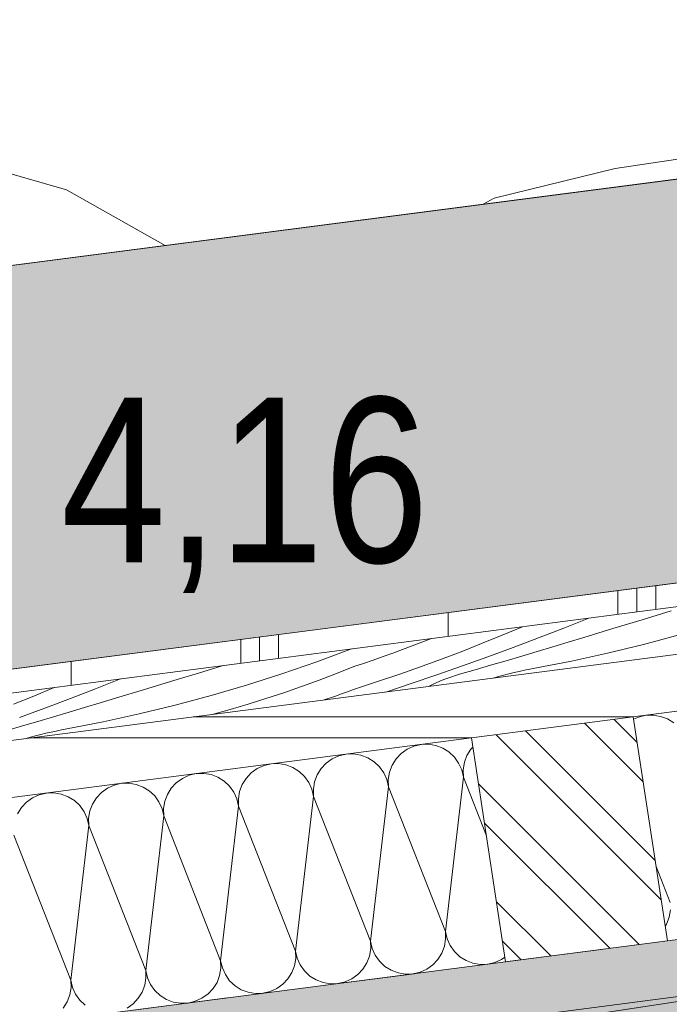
# Model space of a CAD drawing. Header units: metres. Extents: x 0 to 334, y 0 to 60.
# Tile 29 of 72: x 84.859 to 85.548, y 16.793 to 17.838. Entities that reach past the tile are written whole.
import ezdxf

# ---------------------------------------------------------------- set-up
doc = ezdxf.new("R2010")
doc.units = ezdxf.units.M
doc.header["$MEASUREMENT"] = 0
doc.linetypes.add('Strichlinie eng', pattern=[0.115, 0.075, -0.04])
for name, color, linetype in [('90 Allgemein Hinweise', 7, 'Continuous'), ('Neubau_00 Schraffuren', 7, 'Continuous'), ('Neubau_23 Dachpfette', 7, 'Continuous'), ('Neubau_24 Dachhaut', 7, 'Continuous'), ('Neubau_25 Dachsparren', 7, 'Continuous'), ('Neubau_70 Entwässerung_Regenwasser', 7, 'Continuous'), ('Neubau_94 Genehmigungsplanung Bemaßung', 7, 'Continuous')]:
    doc.layers.add(name, color=color, linetype=linetype)
doc.styles.add('ERSTELLTER_STIL_1', font='ARIALN.TTF')
doc.linetypes.add('Wolke', pattern='A,0,[6,995_ARC_301 ERW_SC_A1_2607011.Shx,S=0.015817,R=0,X=-0.000255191,Y=0.048578],-1.9835,0', length=1.9835)

# ---------------------------------------------------------------- blocks, each defined once
blk = doc.blocks.new('*X33', base_point=(111.5134, 12.9207))
at = {"layer": 'Neubau_24 Dachhaut', "color": 8, "linetype": 'Continuous', "lineweight": 9}
for p, q in [((85.2848, 17.0685), (85.2772, 17.0668)), ((85.2927, 17.0688), (85.2848, 17.0685)), ((85.3004, 17.0675), (85.2927, 17.0688)), ((85.2054, 17.0582), (85.1977, 17.0565)), ((85.2132, 17.0585), (85.2054, 17.0582)), ((85.221, 17.0572), (85.2132, 17.0585)), ((85.2636, 17.059), (85.2583, 17.0533)), ((85.27, 17.0635), (85.2636, 17.059)), ((85.2772, 17.0668), (85.27, 17.0635)), ((85.3078, 17.0647), (85.3004, 17.0675)), ((85.3144, 17.0606), (85.3078, 17.0647)), ((85.3202, 17.0552), (85.3144, 17.0606)), ((85.3377, 17.0636), (85.3335, 17.0569)), ((85.3398, 17.0658), (85.3377, 17.0636)), ((85.1259, 17.0479), (85.1183, 17.0461)), ((85.1338, 17.0482), (85.1259, 17.0479)), ((85.1415, 17.0469), (85.1338, 17.0482)), ((85.1489, 17.0441), (85.1415, 17.0469)), ((85.1842, 17.0487), (85.1788, 17.0429)), ((85.1906, 17.0532), (85.1842, 17.0487)), ((85.1977, 17.0565), (85.1906, 17.0532)), ((85.2283, 17.0544), (85.221, 17.0572)), ((85.235, 17.0502), (85.2283, 17.0544)), ((85.2407, 17.0449), (85.235, 17.0502)), ((85.2583, 17.0533), (85.2541, 17.0466)), ((85.3247, 17.0488), (85.3202, 17.0552)), ((85.3279, 17.0416), (85.3247, 17.0488)), ((85.3308, 17.0496), (85.3295, 17.0418)), ((85.3335, 17.0569), (85.3308, 17.0496)), ((85.0465, 17.0376), (85.0388, 17.0358)), ((85.0543, 17.0378), (85.0465, 17.0376)), ((85.0621, 17.0365), (85.0543, 17.0378)), ((85.0694, 17.0338), (85.0621, 17.0365)), ((85.1047, 17.0383), (85.0994, 17.0326)), ((85.1111, 17.0429), (85.1047, 17.0383)), ((85.1183, 17.0461), (85.1111, 17.0429)), ((85.1555, 17.0399), (85.1489, 17.0441)), ((85.1613, 17.0345), (85.1555, 17.0399)), ((85.1788, 17.0429), (85.1747, 17.0363)), ((85.2453, 17.0385), (85.2407, 17.0449)), ((85.2485, 17.0313), (85.2453, 17.0385)), ((85.2513, 17.0393), (85.25, 17.0315)), ((85.2541, 17.0466), (85.2513, 17.0393)), ((85.3297, 17.034), (85.3279, 17.0416)), ((85.3295, 17.0418), (85.3297, 17.034)), ((84.967, 17.0273), (84.9594, 17.0255)), ((84.9749, 17.0275), (84.967, 17.0273)), ((84.9826, 17.0262), (84.9749, 17.0275)), ((84.99, 17.0234), (84.9826, 17.0262)), ((85.0253, 17.028), (85.0199, 17.0223)), ((85.0317, 17.0326), (85.0253, 17.028)), ((85.0388, 17.0358), (85.0317, 17.0326)), ((85.0761, 17.0296), (85.0694, 17.0338)), ((85.0818, 17.0242), (85.0761, 17.0296)), ((85.0952, 17.026), (85.0924, 17.0186)), ((85.0994, 17.0326), (85.0952, 17.026)), ((85.1658, 17.0282), (85.1613, 17.0345)), ((85.1691, 17.021), (85.1658, 17.0282)), ((85.1719, 17.0289), (85.1706, 17.0212)), ((85.1747, 17.0363), (85.1719, 17.0289)), ((85.2503, 17.0237), (85.2485, 17.0313)), ((85.25, 17.0315), (85.2503, 17.0237)), ((85.3106, 16.8699), (85.3297, 17.034)), ((85.3542, 16.9717), (85.3297, 17.034)), ((84.8876, 17.017), (84.88, 17.0152)), ((84.8955, 17.0172), (84.8876, 17.017)), ((84.9032, 17.0159), (84.8955, 17.0172)), ((84.9105, 17.0131), (84.9032, 17.0159)), ((84.9459, 17.0177), (84.9405, 17.012)), ((84.9522, 17.0223), (84.9459, 17.0177)), ((84.9594, 17.0255), (84.9522, 17.0223)), ((84.9966, 17.0193), (84.99, 17.0234)), ((85.0024, 17.0139), (84.9966, 17.0193)), ((85.0158, 17.0156), (85.013, 17.0083)), ((85.0199, 17.0223), (85.0158, 17.0156)), ((85.0864, 17.0178), (85.0818, 17.0242)), ((85.0896, 17.0107), (85.0864, 17.0178)), ((85.0924, 17.0186), (85.0911, 17.0109)), ((85.1708, 17.0133), (85.1691, 17.021)), ((85.1706, 17.0212), (85.1708, 17.0133)), ((85.2312, 16.8596), (85.2503, 17.0237)), ((85.3106, 16.8699), (85.2503, 17.0237)), ((84.8664, 17.0074), (84.861, 17.0017)), ((84.8728, 17.012), (84.8664, 17.0074)), ((84.88, 17.0152), (84.8728, 17.012)), ((84.9172, 17.009), (84.9105, 17.0131)), ((84.9229, 17.0036), (84.9172, 17.009)), ((84.9363, 17.0053), (84.9335, 16.998)), ((84.9405, 17.012), (84.9363, 17.0053)), ((85.0069, 17.0075), (85.0024, 17.0139)), ((85.0102, 17.0004), (85.0069, 17.0075)), ((85.013, 17.0083), (85.0117, 17.0006)), ((85.0914, 17.003), (85.0896, 17.0107)), ((85.0911, 17.0109), (85.0914, 17.003)), ((85.1517, 16.8493), (85.1708, 17.0133)), ((85.2312, 16.8596), (85.1708, 17.0133)), ((84.861, 17.0017), (84.8569, 16.995)), ((84.9275, 16.9972), (84.9229, 17.0036)), ((84.9307, 16.99), (84.9275, 16.9972)), ((84.9335, 16.998), (84.9322, 16.9902)), ((85.0119, 16.9927), (85.0102, 17.0004)), ((85.0117, 17.0006), (85.0119, 16.9927)), ((85.0723, 16.839), (85.0914, 17.003)), ((85.1517, 16.8493), (85.0914, 17.003)), ((84.9325, 16.9824), (84.9307, 16.99)), ((84.9322, 16.9902), (84.9325, 16.9824)), ((84.9928, 16.8287), (85.0119, 16.9927)), ((85.0723, 16.839), (85.0119, 16.9927)), ((84.9134, 16.8183), (84.9325, 16.9824)), ((84.9928, 16.8287), (84.9325, 16.9824)), ((84.9134, 16.8183), (84.853, 16.9721)), ((85.3106, 16.8699), (85.3124, 16.8623)), ((85.3109, 16.8621), (85.3106, 16.8699)), ((85.2314, 16.8518), (85.2312, 16.8596)), ((85.2312, 16.8596), (85.2329, 16.852)), ((85.3096, 16.8543), (85.3109, 16.8621)), ((85.3124, 16.8623), (85.3156, 16.8551)), ((85.152, 16.8414), (85.1517, 16.8493)), ((85.1517, 16.8493), (85.1535, 16.8416)), ((85.2301, 16.844), (85.2314, 16.8518)), ((85.2329, 16.852), (85.2362, 16.8448)), ((85.3068, 16.847), (85.3096, 16.8543)), ((85.3156, 16.8551), (85.3202, 16.8487)), ((85.3202, 16.8487), (85.3259, 16.8433)), ((85.0723, 16.839), (85.0741, 16.8313)), ((85.0725, 16.8311), (85.0723, 16.839)), ((85.1507, 16.8337), (85.152, 16.8414)), ((85.1535, 16.8416), (85.1567, 16.8345)), ((85.2274, 16.8367), (85.2301, 16.844)), ((85.2362, 16.8448), (85.2407, 16.8384)), ((85.2407, 16.8384), (85.2465, 16.833)), ((85.2973, 16.8346), (85.3026, 16.8403)), ((85.3026, 16.8403), (85.3068, 16.847)), ((85.3259, 16.8433), (85.3326, 16.8392)), ((85.3326, 16.8392), (85.3399, 16.8364)), ((85.3632, 16.8371), (85.3703, 16.8404)), ((85.3703, 16.8404), (85.3738, 16.8428)), ((84.9931, 16.8208), (84.9928, 16.8287)), ((84.9928, 16.8287), (84.9946, 16.821)), ((85.0712, 16.8234), (85.0725, 16.8311)), ((85.0741, 16.8313), (85.0773, 16.8242)), ((85.1479, 16.8264), (85.1507, 16.8337)), ((85.1567, 16.8345), (85.1613, 16.8281)), ((85.1613, 16.8281), (85.167, 16.8227)), ((85.2178, 16.8243), (85.2232, 16.83)), ((85.2232, 16.83), (85.2274, 16.8367)), ((85.2465, 16.833), (85.2531, 16.8289)), ((85.2531, 16.8289), (85.2605, 16.8261)), ((85.2837, 16.8268), (85.2909, 16.83)), ((85.2909, 16.83), (85.2973, 16.8346)), ((85.3399, 16.8364), (85.3477, 16.8351)), ((85.3477, 16.8351), (85.3555, 16.8354)), ((85.3555, 16.8354), (85.3632, 16.8371)), ((84.9136, 16.8105), (84.9134, 16.8183)), ((84.9134, 16.8183), (84.9152, 16.8107)), ((84.9918, 16.8131), (84.9931, 16.8208)), ((84.9946, 16.821), (84.9978, 16.8139)), ((85.0685, 16.816), (85.0712, 16.8234)), ((85.0773, 16.8242), (85.0818, 16.8178)), ((85.0818, 16.8178), (85.0876, 16.8124)), ((85.1384, 16.814), (85.1437, 16.8197)), ((85.1437, 16.8197), (85.1479, 16.8264)), ((85.167, 16.8227), (85.1737, 16.8186)), ((85.1737, 16.8186), (85.181, 16.8158)), ((85.2043, 16.8165), (85.2114, 16.8197)), ((85.2114, 16.8197), (85.2178, 16.8243)), ((85.2605, 16.8261), (85.2682, 16.8248)), ((85.2682, 16.8248), (85.2761, 16.825)), ((85.2761, 16.825), (85.2837, 16.8268)), ((84.9123, 16.8027), (84.9136, 16.8105)), ((84.9152, 16.8107), (84.9184, 16.8035)), ((84.989, 16.8057), (84.9918, 16.8131)), ((84.9978, 16.8139), (85.0024, 16.8075)), ((85.0024, 16.8075), (85.0081, 16.8021)), ((85.0589, 16.8037), (85.0643, 16.8094)), ((85.0643, 16.8094), (85.0685, 16.816)), ((85.0876, 16.8124), (85.0942, 16.8082)), ((85.0942, 16.8082), (85.1016, 16.8055)), ((85.1248, 16.8062), (85.132, 16.8094)), ((85.132, 16.8094), (85.1384, 16.814)), ((85.181, 16.8158), (85.1888, 16.8145)), ((85.1888, 16.8145), (85.1966, 16.8147)), ((85.1966, 16.8147), (85.2043, 16.8165)), ((84.9096, 16.7954), (84.9123, 16.8027)), ((84.9184, 16.8035), (84.923, 16.7971)), ((84.923, 16.7971), (84.9287, 16.7918)), ((84.9795, 16.7933), (84.9849, 16.7991)), ((84.9849, 16.7991), (84.989, 16.8057)), ((85.0081, 16.8021), (85.0148, 16.7979)), ((85.0148, 16.7979), (85.0221, 16.7951)), ((85.0454, 16.7959), (85.0525, 16.7991)), ((85.0525, 16.7991), (85.0589, 16.8037)), ((85.1016, 16.8055), (85.1093, 16.8042)), ((85.1093, 16.8042), (85.1172, 16.8044)), ((85.1172, 16.8044), (85.1248, 16.8062)), ((84.9054, 16.7887), (84.9096, 16.7954)), ((84.9731, 16.7888), (84.9795, 16.7933)), ((85.0221, 16.7951), (85.0299, 16.7939)), ((85.0299, 16.7939), (85.0377, 16.7941)), ((85.0377, 16.7941), (85.0454, 16.7959))]:
    blk.add_line(p, q, dxfattribs=at)
blk = doc.blocks.new('*X34', base_point=(111.5134, 12.9207))
at = {"layer": 'Neubau_24 Dachhaut', "color": 8, "linetype": 'Continuous', "lineweight": 9}
for p, q in [((85.5232, 17.0995), (85.5155, 17.0977)), ((85.531, 17.0997), (85.5232, 17.0995)), ((85.5388, 17.0984), (85.531, 17.0997)), ((85.5155, 17.0977), (85.5102, 17.0953)), ((85.5461, 17.0957), (85.5388, 17.0984)), ((85.5528, 17.0915), (85.5461, 17.0957)), ((85.549, 16.9009), (85.534, 16.9389)), ((85.5479, 16.8853), (85.5492, 16.893)), ((85.5451, 16.8779), (85.5479, 16.8853)), ((85.5437, 16.8756), (85.5451, 16.8779))]:
    blk.add_line(p, q, dxfattribs=at)
blk = doc.blocks.new('*X42', base_point=(111.5134, 12.9207))
at = {"layer": 'Neubau_24 Dachhaut', "color": 8, "linetype": 'Continuous', "lineweight": 9}
for p, q in [((85.5501, 17.2103), (85.5192, 17.2009)), ((85.3924, 17.1936), (85.3708, 17.1845)), ((85.4628, 17.2027), (85.4361, 17.1921)), ((85.5192, 17.2009), (85.4882, 17.1915)), ((85.3708, 17.1845), (85.349, 17.1756)), ((85.4361, 17.1921), (85.4094, 17.1818)), ((85.4882, 17.1915), (85.4573, 17.1821)), ((85.5586, 17.1849), (85.5207, 17.1747)), ((85.2754, 17.1731), (85.2651, 17.1693)), ((85.2856, 17.1771), (85.2754, 17.1731)), ((85.2958, 17.181), (85.2856, 17.1771)), ((85.349, 17.1756), (85.3272, 17.167)), ((85.4094, 17.1818), (85.3826, 17.1716)), ((85.4409, 17.1771), (85.4245, 17.1722)), ((85.4573, 17.1821), (85.4409, 17.1771)), ((85.5207, 17.1747), (85.4825, 17.1654)), ((85.2111, 17.17), (85.1743, 17.1563)), ((85.2446, 17.1618), (85.2342, 17.1582)), ((85.2549, 17.1655), (85.2446, 17.1618)), ((85.2651, 17.1693), (85.2549, 17.1655)), ((85.3272, 17.167), (85.3053, 17.1587)), ((85.3826, 17.1716), (85.3557, 17.1617)), ((85.3916, 17.1624), (85.3751, 17.1575)), ((85.408, 17.1673), (85.3916, 17.1624)), ((85.4245, 17.1722), (85.408, 17.1673)), ((85.4825, 17.1654), (85.4442, 17.157)), ((85.075, 17.1524), (85.0535, 17.1458)), ((85.1743, 17.1563), (85.1372, 17.1435)), ((85.2239, 17.1546), (85.2135, 17.1512)), ((85.2342, 17.1582), (85.2239, 17.1546)), ((85.3053, 17.1587), (85.2832, 17.1506)), ((85.3287, 17.152), (85.3016, 17.1425)), ((85.3557, 17.1617), (85.3287, 17.152)), ((85.3586, 17.1527), (85.3422, 17.1479)), ((85.3751, 17.1575), (85.3586, 17.1527)), ((85.4442, 17.157), (85.4056, 17.1495)), ((85.0535, 17.1458), (85.0226, 17.1364)), ((85.1372, 17.1435), (85.0997, 17.1315)), ((85.1951, 17.1438), (85.1766, 17.1368)), ((85.2135, 17.1512), (85.1951, 17.1438)), ((85.2611, 17.1428), (85.2388, 17.1353)), ((85.2832, 17.1506), (85.2611, 17.1428)), ((85.3016, 17.1425), (85.2745, 17.1333)), ((85.3215, 17.1418), (85.3173, 17.1405)), ((85.3257, 17.1431), (85.3215, 17.1418)), ((85.3422, 17.1479), (85.3257, 17.1431)), ((85.3726, 17.1421), (85.3671, 17.1406)), ((85.378, 17.1435), (85.3726, 17.1421)), ((85.3835, 17.1449), (85.378, 17.1435)), ((85.389, 17.1461), (85.3835, 17.1449)), ((85.3945, 17.1473), (85.389, 17.1461)), ((85.4001, 17.1484), (85.3945, 17.1473)), ((85.4056, 17.1495), (85.4001, 17.1484)), ((84.9662, 17.1383), (84.9396, 17.1277)), ((85.0226, 17.1364), (84.9917, 17.127)), ((85.0997, 17.1315), (85.0621, 17.1204)), ((85.1766, 17.1368), (85.1579, 17.13)), ((85.2388, 17.1353), (85.2165, 17.128)), ((85.2745, 17.1333), (85.2473, 17.1242)), ((85.2968, 17.1321), (85.2928, 17.1302)), ((85.3008, 17.134), (85.2968, 17.1321)), ((85.3049, 17.1357), (85.3008, 17.134)), ((85.309, 17.1374), (85.3049, 17.1357)), ((85.3131, 17.139), (85.309, 17.1374)), ((85.3173, 17.1405), (85.3131, 17.139)), ((85.3671, 17.1406), (85.3617, 17.1391)), ((84.8742, 17.12), (84.8525, 17.1112)), ((84.8959, 17.1291), (84.8742, 17.12)), ((84.9396, 17.1277), (84.9129, 17.1173)), ((84.9917, 17.127), (84.9608, 17.1176)), ((85.0621, 17.1204), (85.0241, 17.1102)), ((85.1392, 17.1235), (85.1203, 17.1173)), ((85.1579, 17.13), (85.1392, 17.1235)), ((85.1951, 17.1203), (85.1908, 17.1188)), ((85.1994, 17.1218), (85.1951, 17.1203)), ((85.2037, 17.1233), (85.1994, 17.1218)), ((85.208, 17.1249), (85.2037, 17.1233)), ((85.2122, 17.1264), (85.208, 17.1249)), ((85.2165, 17.128), (85.2122, 17.1264)), ((84.9129, 17.1173), (84.886, 17.1072)), ((84.9444, 17.1127), (84.9279, 17.1077)), ((84.9608, 17.1176), (84.9444, 17.1127)), ((85.0241, 17.1102), (84.986, 17.1009)), ((85.1014, 17.1114), (85.0824, 17.1057)), ((85.1203, 17.1173), (85.1014, 17.1114)), ((85.1864, 17.1173), (85.1821, 17.1158)), ((85.1908, 17.1188), (85.1864, 17.1173)), ((84.886, 17.1072), (84.8591, 17.0972)), ((84.9115, 17.1028), (84.895, 17.0979)), ((84.9279, 17.1077), (84.9115, 17.1028)), ((84.986, 17.1009), (84.9476, 17.0925)), ((85.0824, 17.1057), (85.0633, 17.1004)), ((84.8786, 17.0931), (84.8621, 17.0882)), ((84.895, 17.0979), (84.8786, 17.0931)), ((84.9476, 17.0925), (84.9091, 17.085)), ((84.8621, 17.0882), (84.8456, 17.0834)), ((84.8815, 17.0791), (84.876, 17.0777)), ((84.887, 17.0804), (84.8815, 17.0791)), ((84.8925, 17.0816), (84.887, 17.0804)), ((84.898, 17.0828), (84.8925, 17.0816)), ((84.9035, 17.084), (84.898, 17.0828)), ((84.9091, 17.085), (84.9035, 17.084)), ((84.8706, 17.0762), (84.8651, 17.0746)), ((84.876, 17.0777), (84.8706, 17.0762))]:
    blk.add_line(p, q, dxfattribs=at)

msp = doc.modelspace()

# ---------------------------------------------------------------- hatches: boundary and pattern name
at = {"layer": 'Neubau_00 Schraffuren', "linetype": 'Continuous', "lineweight": 0, "true_color": 0x00101f}
h = msp.add_hatch(color=168, dxfattribs=at)
h.paths.add_polyline_path([(81.0148, 12.7807), (81.0148, 17.0791), (90.8266, 18.353), (94.1277, 18.353), (84.3159, 17.0791), (84.3159, 12.7807)])
h.paths.add_polyline_path([(81.3095, 13.3842), (81.7884, 13.3842), (81.7884, 15.9307), (81.3095, 15.9307)], flags=0)
h.paths.add_polyline_path([(81.9314, 13.3842), (81.9314, 15.9307), (82.4103, 15.9307), (82.4103, 13.3842)], flags=0)
h.paths.add_polyline_path([(82.5532, 13.3842), (83.0321, 13.3842), (83.0321, 15.9307), (82.5532, 15.9307)], flags=0)
h.paths.add_polyline_path([(83.654, 13.3842), (83.654, 15.9307), (83.1751, 15.9307), (83.1751, 13.3842)], flags=0)
at = {"layer": 'Neubau_00 Schraffuren', "linetype": 'Continuous', "lineweight": 0, "true_color": 0x6e664b}
msp.add_hatch(color=37, dxfattribs=at).paths.add_polyline_path([(84.5833, 16.6139), (84.5833, 16.7351), (93.909, 17.946), (93.909, 17.8248)])
at = {"layer": 'Neubau_24 Dachhaut', "linetype": 'Continuous', "lineweight": 0, "true_color": 0x000000}
h = msp.add_hatch(dxfattribs=at)
h.set_pattern_fill('Metall_Zinkblech_0001', color=18, style=0, pattern_type=2)
h.set_pattern_definition([(90, (111.53342, 12.92067), (-0.4, 0), []), (90, (111.51342, 12.92067), (-0.4, 0), []), (90, (111.49342, 12.92067), (-0.4, 0), []), (90, (111.71342, 13.92067), (-0.2, 0), [])])
h.paths.add_polyline_path([(84.3159, 17.0791), (84.3159, 17.0538), (94.1277, 18.3278), (94.1277, 18.353)])
at = {"layer": 'Neubau_25 Dachsparren', "linetype": 'Continuous', "lineweight": 0, "true_color": 0x000000}
h = msp.add_hatch(dxfattribs=at)
h.set_pattern_fill('Metall_Stahl_0001', color=18, style=0, pattern_type=2)
h.set_pattern_definition([(135, (111.51342, 12.92067), (0.053033, 0.053033), []), (135, (111.495744, 12.90299), (0.053033, 0.053033), [])])
h.paths.add_polyline_path([(85.546, 16.8601), (85.5099, 17.0978), (85.3384, 17.0755), (85.3745, 16.8378)])

# ---------------------------------------------------------------- linework, layer by layer
at = {"layer": '90 Allgemein Hinweise', "color": 6, "linetype": 'Wolke', "lineweight": 18}
msp.add_ellipse((88.2497, 16.595), major_axis=(3.2624, 0.6421), ratio=0.122067, dxfattribs=at)
at = {"layer": 'Neubau_00 Schraffuren', "color": 7, "linetype": 'Continuous', "lineweight": 9, "flags": 128}
msp.add_lwpolyline([(81.0148, 12.7807), (81.0148, 17.0791), (90.8266, 18.353), (94.1277, 18.353), (84.3159, 17.0791), (84.3159, 12.7807)], close=True, dxfattribs=at)
at = {"layer": 'Neubau_23 Dachpfette', "color": 7, "linetype": 'Continuous', "lineweight": 9}
msp.add_line((88.505, 17.2443), (84.8593, 16.6897), dxfattribs=at)
at = {"layer": 'Neubau_24 Dachhaut', "color": 7, "linetype": 'Continuous', "lineweight": 9}
msp.add_line((90.8266, 18.353), (81.0148, 17.0791), dxfattribs=at)
at = {"layer": 'Neubau_24 Dachhaut', "color": 7, "linetype": 'Continuous', "lineweight": 13}
for p, q in [((94.1277, 18.353), (84.3159, 17.0791)), ((94.1277, 18.3278), (84.3159, 17.0538)), ((94.1277, 18.2773), (84.3159, 17.0033)), ((93.0909, 17.7792), (84.8593, 16.7103)), ((84.7773, 17.695), (84.9089, 17.6573)), ((85.6107, 17.6981), (85.4905, 17.6798)), ((85.4905, 17.6798), (85.3622, 17.6483)), ((84.9089, 17.6573), (85.0133, 17.5982)), ((85.3622, 17.6483), (85.3507, 17.642))]:
    msp.add_line(p, q, dxfattribs=at)
at = {"layer": 'Neubau_24 Dachhaut', "color": 7, "linetype": 'Continuous', "lineweight": 13, "flags": 128}
for points in [[(91.8365, 17.9192), (91.665, 17.897), (91.1336, 17.828), (90.9621, 17.8057), (90.4306, 17.7367), (90.2591, 17.7144), (89.7277, 17.6454), (89.5562, 17.6231), (89.0247, 17.5541), (88.8532, 17.5319), (88.3217, 17.4629), (88.1502, 17.4406), (87.6188, 17.3716), (87.4473, 17.3493), (86.9158, 17.2803), (86.7443, 17.258), (86.2128, 17.189), (86.0413, 17.1668), (85.5099, 17.0978), (85.3384, 17.0755), (84.8069, 17.0065), (84.6354, 16.9842), (84.3159, 16.9427)], [(91.8727, 17.6816), (91.7012, 17.6593), (91.1697, 17.5903), (90.9982, 17.568), (90.4668, 17.499), (90.2953, 17.4767), (89.7638, 17.4077), (89.5923, 17.3855), (89.0608, 17.3165), (88.8893, 17.2942), (88.3579, 17.2252), (88.1864, 17.2029), (87.6549, 17.1339), (87.4834, 17.1116), (86.952, 17.0426), (86.7805, 17.0204), (86.249, 16.9514), (86.0775, 16.9291), (85.546, 16.8601), (85.3745, 16.8378), (84.8593, 16.7709), (84.8431, 16.7688), (84.6716, 16.7466), (84.5833, 16.7351)]]:
    msp.add_lwpolyline(points, dxfattribs=at)
at = {"layer": 'Neubau_25 Dachsparren', "color": 7, "linetype": 'Continuous', "lineweight": 9}
for p, q in [((85.0432, 17.0978), (85.5099, 17.0978)), ((85.5099, 17.0978), (85.546, 16.8601)), ((84.8717, 17.0755), (85.3384, 17.0755)), ((85.3384, 17.0755), (85.3745, 16.8378))]:
    msp.add_line(p, q, dxfattribs=at)
at = {"layer": 'Neubau_70 Entwässerung_Regenwasser', "color": 7, "linetype": 'Strichlinie eng', "lineweight": 13}
msp.add_lwpolyline([(84.5833, 16.7351), (93.909, 17.946), (93.909, 17.8248), (84.5833, 16.6139)], close=True, dxfattribs=at)

# ---------------------------------------------------------------- block references
at = {"layer": 'Neubau_24 Dachhaut', "lineweight": 0}
for name in ['*X42', '*X34', '*X33']:
    msp.add_blockref(name, (111.5134, 12.9207), dxfattribs=at)

# ---------------------------------------------------------------- texts
at = {"layer": 'Neubau_94 Genehmigungsplanung Bemaßung', "color": 7, "lineweight": 9, "insert": (83.9223, 17.2293), "char_height": 0.175, "attachment_point": 7, "style": 'ERSTELLTER_STIL_1'}
msp.add_mtext('\\A1;{\\pql;\\fArial Narrow|b0|i0|c0|p0;\\W1.000000;OK Traufe 4,16}', dxfattribs=at)

doc.saveas('drawing.dxf')
